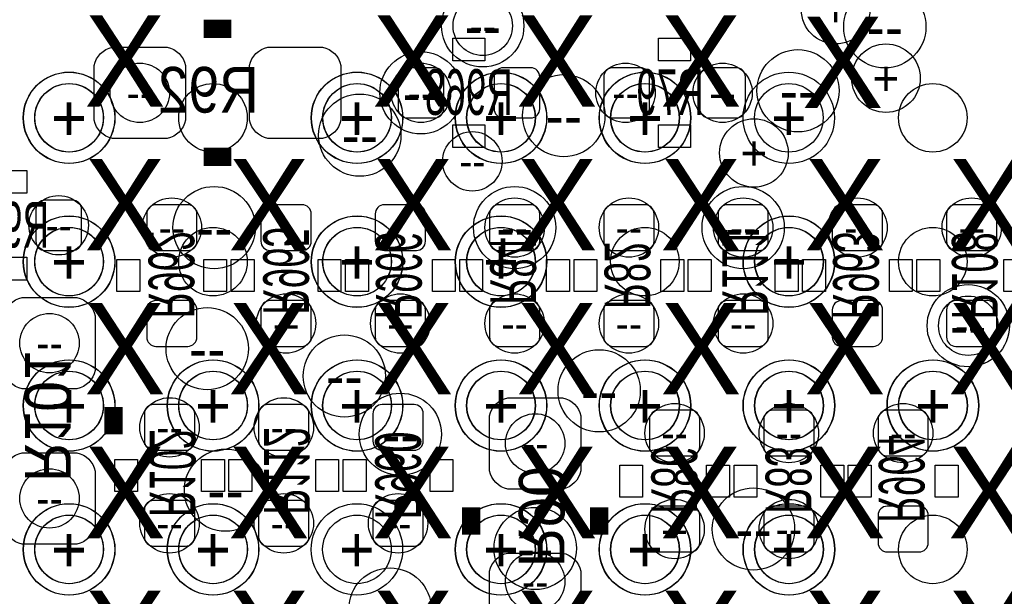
# Model space of a CAD drawing. Extents: x -22 to 398, y -34 to 263.
# Tile 22 of 39: x 34.56 to 40.03, y 13.5 to 16.71. Entities that reach past the tile are written whole.
import ezdxf
from ezdxf.enums import TextEntityAlignment as Align

# ---------------------------------------------------------------- set-up
doc = ezdxf.new("R2010")
doc.units = 0
for name, color, linetype in [('ASSY_BOT', 17, 'CONTINUOUS'), ('BOT', 16, 'CONTINUOUS'), ('DRILL', 12, 'CONTINUOUS'), ('SILK_BOT', 13, 'CONTINUOUS'), ('TOP', 15, 'CONTINUOUS')]:
    doc.layers.add(name, color=color, linetype=linetype)

# ---------------------------------------------------------------- blocks, each defined once
blk = doc.blocks.new('FIGURE_CIRCLE')
blk.add_circle((0, 0), 0.5)

msp = doc.modelspace()

# ---------------------------------------------------------------- linework, layer by layer
at = {"layer": 'BOT'}
for points in [[(35.071304, 16.55572), (35.376104, 16.55572, -0.294587), (35.477704, 16.45412), (35.477704, 16.14932, -0.294587), (35.376104, 16.04772), (35.071304, 16.04772, -0.294587), (34.969704, 16.14932), (34.969704, 16.45412, -0.294587)], [(35.934904, 16.55572), (36.239704, 16.55572, -0.294587), (36.341304, 16.45412), (36.341304, 16.14932, -0.294587), (36.239704, 16.04772), (35.934904, 16.04772, -0.294587), (35.833304, 16.14932), (35.833304, 16.45412, -0.294587)], [(36.912804, 16.39062, 0.414214), (36.862004, 16.44142), (36.709604, 16.44142, 0.414214), (36.658804, 16.39062), (36.658804, 16.21282, 0.414214), (36.709604, 16.16202), (36.862004, 16.16202, 0.414214), (36.912804, 16.21282)], [(37.192204, 16.21282, 0.414214), (37.243004, 16.16202), (37.395404, 16.16202, 0.414214), (37.446204, 16.21282), (37.446204, 16.39062, 0.414214), (37.395404, 16.44142), (37.243004, 16.44142, 0.414214), (37.192204, 16.39062)], [(38.055804, 16.39062, 0.414214), (38.005004, 16.44142), (37.852604, 16.44142, 0.414214), (37.801804, 16.39062), (37.801804, 16.21282, 0.414214), (37.852604, 16.16202), (38.005004, 16.16202, 0.414214), (38.055804, 16.21282)], [(38.335204, 16.21282, 0.414214), (38.386004, 16.16202), (38.538404, 16.16202, 0.414214), (38.589204, 16.21282), (38.589204, 16.39062, 0.414214), (38.538404, 16.44142), (38.386004, 16.44142, 0.414214), (38.335204, 16.39062)], [(34.645854, 15.47622, 0.414214), (34.696654, 15.42542), (34.849054, 15.42542, 0.414214), (34.899854, 15.47622), (34.899854, 15.65402, 0.414214), (34.849054, 15.70482), (34.696654, 15.70482, 0.414214), (34.645854, 15.65402)], [(35.490404, 15.42542, 0.414214), (35.541204, 15.47622), (35.541204, 15.62862, 0.414214), (35.490404, 15.67942), (35.312604, 15.67942, 0.414214), (35.261804, 15.62862), (35.261804, 15.47622, 0.414214), (35.312604, 15.42542)], [(36.125404, 15.42542, 0.414214), (36.176204, 15.47622), (36.176204, 15.62862, 0.414214), (36.125404, 15.67942), (35.947604, 15.67942, 0.414214), (35.896804, 15.62862), (35.896804, 15.47622, 0.414214), (35.947604, 15.42542)], [(36.760404, 15.42542, 0.414214), (36.811204, 15.47622), (36.811204, 15.62862, 0.414214), (36.760404, 15.67942), (36.582604, 15.67942, 0.414214), (36.531804, 15.62862), (36.531804, 15.47622, 0.414214), (36.582604, 15.42542)], [(37.395404, 15.42542, 0.414214), (37.446204, 15.47622), (37.446204, 15.62862, 0.414214), (37.395404, 15.67942), (37.217604, 15.67942, 0.414214), (37.166804, 15.62862), (37.166804, 15.47622, 0.414214), (37.217604, 15.42542)], [(38.030404, 15.42542, 0.414214), (38.081204, 15.47622), (38.081204, 15.62862, 0.414214), (38.030404, 15.67942), (37.852604, 15.67942, 0.414214), (37.801804, 15.62862), (37.801804, 15.47622, 0.414214), (37.852604, 15.42542)], [(38.665404, 15.42542, 0.414214), (38.716204, 15.47622), (38.716204, 15.62862, 0.414214), (38.665404, 15.67942), (38.487604, 15.67942, 0.414214), (38.436804, 15.62862), (38.436804, 15.47622, 0.414214), (38.487604, 15.42542)], [(39.300404, 15.42542, 0.414214), (39.351204, 15.47622), (39.351204, 15.62862, 0.414214), (39.300404, 15.67942), (39.122604, 15.67942, 0.414214), (39.071804, 15.62862), (39.071804, 15.47622, 0.414214), (39.122604, 15.42542)], [(39.935404, 15.42542, 0.414214), (39.986204, 15.47622), (39.986204, 15.62862, 0.414214), (39.935404, 15.67942), (39.757604, 15.67942, 0.414214), (39.706804, 15.62862), (39.706804, 15.47622, 0.414214), (39.757604, 15.42542)], [(34.4678, 14.7574), (34.4678, 15.0622, -0.294587), (34.5694, 15.1638), (34.8742, 15.1638, -0.294587), (34.9758, 15.0622), (34.9758, 14.7574, -0.294587), (34.8742, 14.6558), (34.5694, 14.6558, -0.294587)], [(35.312604, 15.14602, 0.414214), (35.261804, 15.09522), (35.261804, 14.94282, 0.414214), (35.312604, 14.89202), (35.490404, 14.89202, 0.414214), (35.541204, 14.94282), (35.541204, 15.09522, 0.414214), (35.490404, 15.14602)], [(35.947604, 15.14602, 0.414214), (35.896804, 15.09522), (35.896804, 14.94282, 0.414214), (35.947604, 14.89202), (36.125404, 14.89202, 0.414214), (36.176204, 14.94282), (36.176204, 15.09522, 0.414214), (36.125404, 15.14602)], [(36.582604, 15.14602, 0.414214), (36.531804, 15.09522), (36.531804, 14.94282, 0.414214), (36.582604, 14.89202), (36.760404, 14.89202, 0.414214), (36.811204, 14.94282), (36.811204, 15.09522, 0.414214), (36.760404, 15.14602)], [(37.217604, 15.14602, 0.414214), (37.166804, 15.09522), (37.166804, 14.94282, 0.414214), (37.217604, 14.89202), (37.395404, 14.89202, 0.414214), (37.446204, 14.94282), (37.446204, 15.09522, 0.414214), (37.395404, 15.14602)], [(37.852604, 15.14602, 0.414214), (37.801804, 15.09522), (37.801804, 14.94282, 0.414214), (37.852604, 14.89202), (38.030404, 14.89202, 0.414214), (38.081204, 14.94282), (38.081204, 15.09522, 0.414214), (38.030404, 15.14602)], [(38.487604, 15.14602, 0.414214), (38.436804, 15.09522), (38.436804, 14.94282, 0.414214), (38.487604, 14.89202), (38.665404, 14.89202, 0.414214), (38.716204, 14.94282), (38.716204, 15.09522, 0.414214), (38.665404, 15.14602)], [(39.122604, 15.14602, 0.414214), (39.071804, 15.09522), (39.071804, 14.94282, 0.414214), (39.122604, 14.89202), (39.300404, 14.89202, 0.414214), (39.351204, 14.94282), (39.351204, 15.09522, 0.414214), (39.300404, 15.14602)], [(39.757604, 15.14602, 0.414214), (39.706804, 15.09522), (39.706804, 14.94282, 0.414214), (39.757604, 14.89202), (39.935404, 14.89202, 0.414214), (39.986204, 14.94282), (39.986204, 15.09522, 0.414214), (39.935404, 15.14602)], [(35.477704, 14.31417, 0.414214), (35.528504, 14.36497), (35.528504, 14.51737, 0.414214), (35.477704, 14.56817), (35.299904, 14.56817, 0.414214), (35.249104, 14.51737), (35.249104, 14.36497, 0.414214), (35.299904, 14.31417)], [(36.112704, 14.31417, 0.414214), (36.163504, 14.36497), (36.163504, 14.51737, 0.414214), (36.112704, 14.56817), (35.934904, 14.56817, 0.414214), (35.884104, 14.51737), (35.884104, 14.36497, 0.414214), (35.934904, 14.31417)], [(36.747704, 14.31417, 0.414214), (36.798504, 14.36497), (36.798504, 14.51737, 0.414214), (36.747704, 14.56817), (36.569904, 14.56817, 0.414214), (36.519104, 14.51737), (36.519104, 14.36497, 0.414214), (36.569904, 14.31417)], [(37.674804, 14.50467), (37.674804, 14.19987, -0.294587), (37.573204, 14.09827), (37.268404, 14.09827, -0.294587), (37.166804, 14.19987), (37.166804, 14.50467, -0.294587), (37.268404, 14.60627), (37.573204, 14.60627, -0.294587)], [(38.284404, 14.28242, 0.414214), (38.335204, 14.33322), (38.335204, 14.48562, 0.414214), (38.284404, 14.53642), (38.106604, 14.53642, 0.414214), (38.055804, 14.48562), (38.055804, 14.33322, 0.414214), (38.106604, 14.28242)], [(38.919404, 14.28242, 0.414214), (38.970204, 14.33322), (38.970204, 14.48562, 0.414214), (38.919404, 14.53642), (38.741604, 14.53642, 0.414214), (38.690804, 14.48562), (38.690804, 14.33322, 0.414214), (38.741604, 14.28242)], [(39.554404, 14.28242, 0.414214), (39.605204, 14.33322), (39.605204, 14.48562, 0.414214), (39.554404, 14.53642), (39.376604, 14.53642, 0.414214), (39.325804, 14.48562), (39.325804, 14.33322, 0.414214), (39.376604, 14.28242)], [(34.4678, 13.8938), (34.4678, 14.1986, -0.294587), (34.5694, 14.3002), (34.8742, 14.3002, -0.294587), (34.9758, 14.1986), (34.9758, 13.8938, -0.294587), (34.8742, 13.7922), (34.5694, 13.7922, -0.294587)], [(35.299904, 14.03477, 0.414214), (35.249104, 13.98397), (35.249104, 13.83157, 0.414214), (35.299904, 13.78077), (35.477704, 13.78077, 0.414214), (35.528504, 13.83157), (35.528504, 13.98397, 0.414214), (35.477704, 14.03477)], [(35.934904, 14.03477, 0.414214), (35.884104, 13.98397), (35.884104, 13.83157, 0.414214), (35.934904, 13.78077), (36.112704, 13.78077, 0.414214), (36.163504, 13.83157), (36.163504, 13.98397, 0.414214), (36.112704, 14.03477)], [(36.569904, 14.03477, 0.414214), (36.519104, 13.98397), (36.519104, 13.83157, 0.414214), (36.569904, 13.78077), (36.747704, 13.78077, 0.414214), (36.798504, 13.83157), (36.798504, 13.98397, 0.414214), (36.747704, 14.03477)], [(38.106604, 14.00302, 0.414214), (38.055804, 13.95222), (38.055804, 13.79982, 0.414214), (38.106604, 13.74902), (38.284404, 13.74902, 0.414214), (38.335204, 13.79982), (38.335204, 13.95222, 0.414214), (38.284404, 14.00302)], [(38.741604, 14.00302, 0.414214), (38.690804, 13.95222), (38.690804, 13.79982, 0.414214), (38.741604, 13.74902), (38.919404, 13.74902, 0.414214), (38.970204, 13.79982), (38.970204, 13.95222, 0.414214), (38.919404, 14.00302)], [(39.376604, 14.00302, 0.414214), (39.325804, 13.95222), (39.325804, 13.79982, 0.414214), (39.376604, 13.74902), (39.554404, 13.74902, 0.414214), (39.605204, 13.79982), (39.605204, 13.95222, 0.414214), (39.554404, 14.00302)], [(37.674804, 13.64107), (37.674804, 13.33627, -0.294587), (37.573204, 13.23467), (37.268404, 13.23467, -0.294587), (37.166804, 13.33627), (37.166804, 13.64107, -0.294587), (37.268404, 13.74267), (37.573204, 13.74267, -0.294587)]]:
    msp.add_lwpolyline(points, format="xyb", close=True, dxfattribs=at)
at = {"layer": 'SILK_BOT', "const_width": 0.1016}
for points in [[(35.579304, 16.65732), (35.731704, 16.65732)], [(35.579304, 15.94612), (35.731704, 15.94612)], [(35.0774, 14.4018), (35.0774, 14.5542)], [(37.065204, 13.99667), (37.065204, 13.84427)], [(37.776404, 13.99667), (37.776404, 13.84427)]]:
    msp.add_lwpolyline(points, dxfattribs=at)
at = {"layer": 'SILK_BOT'}
for points in [[(36.963604, 16.47952), (36.963604, 16.60652), (37.141404, 16.60652), (37.141404, 16.47952)], [(38.284404, 16.60652), (38.284404, 16.47952), (38.106604, 16.47952), (38.106604, 16.60652)], [(36.963604, 15.99692), (36.963604, 16.12392), (37.141404, 16.12392), (37.141404, 15.99692)], [(38.284404, 16.12392), (38.284404, 15.99692), (38.106604, 15.99692), (38.106604, 16.12392)], [(34.595054, 15.86992), (34.595054, 15.74292), (34.417254, 15.74292), (34.417254, 15.86992)], [(34.595054, 15.38732), (34.595054, 15.26032), (34.417254, 15.26032), (34.417254, 15.38732)], [(35.223704, 15.19682), (35.096704, 15.19682), (35.096704, 15.37462), (35.223704, 15.37462)], [(35.706304, 15.19682), (35.579304, 15.19682), (35.579304, 15.37462), (35.706304, 15.37462)], [(35.731704, 15.37462), (35.858704, 15.37462), (35.858704, 15.19682), (35.731704, 15.19682)], [(36.214304, 15.37462), (36.341304, 15.37462), (36.341304, 15.19682), (36.214304, 15.19682)], [(36.366704, 15.37462), (36.493704, 15.37462), (36.493704, 15.19682), (36.366704, 15.19682)], [(36.849304, 15.37462), (36.976304, 15.37462), (36.976304, 15.19682), (36.849304, 15.19682)], [(37.128704, 15.19682), (37.001704, 15.19682), (37.001704, 15.37462), (37.128704, 15.37462)], [(37.611304, 15.19682), (37.484304, 15.19682), (37.484304, 15.37462), (37.611304, 15.37462)], [(37.763704, 15.19682), (37.636704, 15.19682), (37.636704, 15.37462), (37.763704, 15.37462)], [(38.246304, 15.19682), (38.119304, 15.19682), (38.119304, 15.37462), (38.246304, 15.37462)], [(38.398704, 15.19682), (38.271704, 15.19682), (38.271704, 15.37462), (38.398704, 15.37462)], [(38.881304, 15.19682), (38.754304, 15.19682), (38.754304, 15.37462), (38.881304, 15.37462)], [(39.033704, 15.19682), (38.906704, 15.19682), (38.906704, 15.37462), (39.033704, 15.37462)], [(39.516304, 15.19682), (39.389304, 15.19682), (39.389304, 15.37462), (39.516304, 15.37462)], [(39.541704, 15.37462), (39.668704, 15.37462), (39.668704, 15.19682), (39.541704, 15.19682)], [(40.024304, 15.37462), (40.151304, 15.37462), (40.151304, 15.19682), (40.024304, 15.19682)], [(35.084004, 14.26337), (35.211004, 14.26337), (35.211004, 14.08557), (35.084004, 14.08557)], [(35.566604, 14.26337), (35.693604, 14.26337), (35.693604, 14.08557), (35.566604, 14.08557)], [(35.846004, 14.08557), (35.719004, 14.08557), (35.719004, 14.26337), (35.846004, 14.26337)], [(36.328604, 14.08557), (36.201604, 14.08557), (36.201604, 14.26337), (36.328604, 14.26337)], [(36.354004, 14.26337), (36.481004, 14.26337), (36.481004, 14.08557), (36.354004, 14.08557)], [(36.836604, 14.26337), (36.963604, 14.26337), (36.963604, 14.08557), (36.836604, 14.08557)], [(38.017704, 14.05382), (37.890704, 14.05382), (37.890704, 14.23162), (38.017704, 14.23162)], [(38.500304, 14.05382), (38.373304, 14.05382), (38.373304, 14.23162), (38.500304, 14.23162)], [(38.525704, 14.23162), (38.652704, 14.23162), (38.652704, 14.05382), (38.525704, 14.05382)], [(39.008304, 14.23162), (39.135304, 14.23162), (39.135304, 14.05382), (39.008304, 14.05382)], [(39.287704, 14.05382), (39.160704, 14.05382), (39.160704, 14.23162), (39.287704, 14.23162)], [(39.770304, 14.05382), (39.643304, 14.05382), (39.643304, 14.23162), (39.770304, 14.23162)]]:
    msp.add_lwpolyline(points, close=True, dxfattribs=at)
at = {"layer": 'TOP'}
for centre in [(34.830004, 16.162782), (35.630104, 16.162782), (36.430204, 16.162782), (37.23005, 16.162782), (38.03015, 16.162782), (38.829996, 16.162782), (39.630096, 16.162782), (34.830004, 15.362936), (35.630104, 15.362936), (36.430204, 15.362936), (37.23005, 15.362936), (38.03015, 15.362936), (38.829996, 15.362936), (39.630096, 15.362936), (34.830004, 14.562836), (35.630104, 14.562836), (36.430204, 14.562836), (37.23005, 14.562836), (38.03015, 14.562836), (38.829996, 14.562836), (39.630096, 14.562836), (34.830004, 13.762736), (35.630104, 13.762736), (36.430204, 13.762736), (37.23005, 13.762736), (38.03015, 13.762736), (38.829996, 13.762736), (39.630096, 13.762736)]:
    msp.add_circle(centre, 0.1905, dxfattribs=at)

# ---------------------------------------------------------------- block references
at = {"layer": 'DRILL'}
for p, xscale, yscale in [((39.0906, 16.764), 0.381, 0.381), ((37.129212, 16.674338), 0.4572, 0.4572), ((39.36365, 16.66875), 0.4572, 0.4572), ((37.129212, 16.674338), 0.3302, 0.3302), ((36.785804, 16.30172), 0.4572, 0.4572), ((38.88105, 16.31315), 0.4572, 0.4572), ((39.37, 16.383), 0.381, 0.381), ((34.830004, 16.162528), 0.508, 0.508), ((34.831274, 16.163036), 0.508, 0.508), ((35.223704, 16.30172), 0.3302, 0.3302), ((36.42995, 16.162528), 0.508, 0.508), ((36.431474, 16.163036), 0.508, 0.508), ((36.785804, 16.30172), 0.3302, 0.3302), ((37.23005, 16.162528), 0.508, 0.508), ((37.231574, 16.163036), 0.508, 0.508), ((37.922454, 16.30172), 0.3302, 0.3302), ((38.03015, 16.162528), 0.508, 0.508), ((38.031674, 16.163036), 0.508, 0.508), ((38.462204, 16.30172), 0.3302, 0.3302), ((38.829996, 16.162528), 0.508, 0.508), ((37.579554, 16.17472), 0.4572, 0.4572), ((34.831274, 16.163036), 0.381, 0.381), ((36.431474, 16.163036), 0.381, 0.381), ((37.231574, 16.163036), 0.381, 0.381), ((38.031674, 16.163036), 0.381, 0.381), ((36.445952, 16.066516), 0.4572, 0.4572), ((38.636194, 15.967456), 0.381, 0.381), ((37.071554, 15.92072), 0.3302, 0.3302), ((35.636454, 15.55242), 0.4572, 0.4572), ((37.306504, 15.55242), 0.4572, 0.4572), ((38.576504, 15.55242), 0.4572, 0.4572), ((34.772854, 15.56512), 0.3302, 0.3302), ((35.401504, 15.55242), 0.3302, 0.3302), ((37.306504, 15.55242), 0.3302, 0.3302), ((37.941504, 15.55242), 0.3302, 0.3302), ((38.576504, 15.55242), 0.3302, 0.3302), ((39.211504, 15.55242), 0.3302, 0.3302), ((39.846504, 15.55242), 0.3302, 0.3302), ((34.830004, 15.362682), 0.508, 0.508), ((34.831274, 15.362936), 0.508, 0.508), ((36.42995, 15.362682), 0.508, 0.508), ((36.431474, 15.362936), 0.508, 0.508), ((37.23005, 15.362682), 0.508, 0.508), ((37.231574, 15.362936), 0.508, 0.508), ((38.829996, 15.362682), 0.508, 0.508), ((38.831774, 15.362936), 0.508, 0.508), ((34.831274, 15.362936), 0.381, 0.381), ((36.431474, 15.362936), 0.381, 0.381), ((37.231574, 15.362936), 0.381, 0.381), ((38.831774, 15.362936), 0.381, 0.381), ((39.827454, 15.006574), 0.4572, 0.4572), ((36.036504, 15.01902), 0.3302, 0.3302), ((36.671504, 15.01902), 0.3302, 0.3302), ((37.306504, 15.01902), 0.3302, 0.3302), ((37.941504, 15.01902), 0.3302, 0.3302), ((38.576504, 15.01902), 0.3302, 0.3302), ((39.827454, 15.006574), 0.3302, 0.3302), ((35.598354, 14.87932), 0.4572, 0.4572), ((34.7218, 14.9098), 0.3302, 0.3302), ((36.360354, 14.72692), 0.4572, 0.4572), ((37.776404, 14.64437), 0.4572, 0.4572), ((34.830004, 14.562582), 0.508, 0.508), ((34.831274, 14.562836), 0.508, 0.508), ((35.630104, 14.562582), 0.508, 0.508), ((35.631374, 14.562836), 0.508, 0.508), ((36.42995, 14.562582), 0.508, 0.508), ((36.431474, 14.562836), 0.508, 0.508), ((37.23005, 14.562582), 0.508, 0.508), ((37.231574, 14.562836), 0.508, 0.508), ((38.03015, 14.562582), 0.508, 0.508), ((38.031674, 14.562836), 0.508, 0.508), ((38.829996, 14.562582), 0.508, 0.508), ((38.831774, 14.562836), 0.508, 0.508), ((39.629842, 14.562582), 0.508, 0.508), ((39.631874, 14.562836), 0.508, 0.508), ((34.831274, 14.562836), 0.381, 0.381), ((35.631374, 14.562836), 0.381, 0.381), ((36.431474, 14.562836), 0.381, 0.381), ((37.231574, 14.562836), 0.381, 0.381), ((38.031674, 14.562836), 0.381, 0.381), ((38.831774, 14.562836), 0.381, 0.381), ((39.631874, 14.562836), 0.381, 0.381), ((36.671504, 14.40307), 0.4572, 0.4572), ((35.388804, 14.44117), 0.3302, 0.3302), ((36.023804, 14.44117), 0.3302, 0.3302), ((38.195504, 14.40942), 0.3302, 0.3302), ((38.830504, 14.40942), 0.3302, 0.3302), ((39.465504, 14.40942), 0.3302, 0.3302), ((37.420804, 14.35227), 0.3302, 0.3302), ((35.699954, 14.09192), 0.4572, 0.4572), ((34.7218, 14.0462), 0.3302, 0.3302), ((35.388804, 13.90777), 0.3302, 0.3302), ((36.023804, 13.90777), 0.3302, 0.3302), ((36.658804, 13.90777), 0.3302, 0.3302), ((38.633654, 13.87602), 0.4572, 0.4572), ((34.830004, 13.762736), 0.508, 0.508), ((34.831274, 13.762736), 0.508, 0.508), ((35.630104, 13.762736), 0.508, 0.508), ((35.631374, 13.762736), 0.508, 0.508), ((36.430204, 13.762736), 0.508, 0.508), ((37.23005, 13.762736), 0.508, 0.508), ((37.231574, 13.762736), 0.508, 0.508), ((38.03015, 13.762736), 0.508, 0.508), ((38.031674, 13.762736), 0.508, 0.508), ((38.195504, 13.87602), 0.3302, 0.3302), ((38.829996, 13.762736), 0.508, 0.508), ((38.831774, 13.762736), 0.508, 0.508), ((38.830504, 13.87602), 0.3302, 0.3302), ((34.831274, 13.762736), 0.381, 0.381), ((35.631374, 13.762736), 0.381, 0.381), ((36.430204, 13.762736), 0.381, 0.381), ((37.231574, 13.762736), 0.381, 0.381), ((37.420804, 13.76807), 0.4572, 0.4572), ((38.031674, 13.762736), 0.381, 0.381), ((38.831774, 13.762736), 0.381, 0.381), ((37.420804, 13.58392), 0.3302, 0.3302), ((36.614354, 13.43152), 0.4572, 0.4572)]:
    msp.add_blockref('FIGURE_CIRCLE', p, dxfattribs=dict(at, xscale=xscale, yscale=yscale))

# ---------------------------------------------------------------- texts
at = {"layer": 'ASSY_BOT', "text_generation_flag": 2}
for s, width, p in [('R92', 0.9, (35.604704, 16.191738)), ('R968', 0.6, (37.052504, 16.179038)), ('R79', 0.6, (38.170104, 16.178784)), ('R961', 0.6, (34.47542, 15.441422))]:
    msp.add_text(s, height=0.254, dxfattribs=dict(at, width=width)).set_placement(p, align=Align.CENTER)
for s, width, p in [('R965', 0.6, (35.909504, 15.31112)), ('R962', 0.6, (35.272218, 15.2908)), ('R966', 0.6, (36.536122, 15.28572)), ('R84', 0.6, (37.171122, 15.31112)), ('R111', 0.6, (38.459918, 15.305278)), ('R963', 0.6, (39.076122, 15.28572)), ('R108', 0.6, (39.736522, 15.28572)), ('R82', 0.6, (37.806122, 15.28572)), ('R101', 0.9, (34.586164, 14.5034)), ('R102', 0.6, (35.278822, 14.18717)), ('R112', 0.6, (35.913822, 14.19987)), ('R960', 0.6, (36.531804, 14.17447)), ('R964', 0.6, (39.330122, 14.15542)), ('R86', 0.6, (38.066218, 14.1478)), ('R83', 0.6, (38.701218, 14.1478)), ('R90', 0.9, (37.329618, 13.9446))]:
    msp.add_text(s, height=0.254, rotation=270, dxfattribs=dict(at, width=width)).set_placement(p, align=Align.CENTER)
at = {"layer": 'DRILL'}
for s, height, p in [('+', 0.1905, (39.0906, 16.764)), ('X', 0.508, (35.141154, 16.47952)), ('X', 0.508, (36.741354, 16.47952)), ('X', 0.508, (37.541454, 16.47952)), ('X', 0.508, (38.341554, 16.47952)), ('X', 0.508, (39.129462, 16.471138)), ('--', 0.2286, (37.129212, 16.674338)), ('--', 0.1651, (37.129212, 16.674338)), ('--', 0.2286, (39.36365, 16.66875)), ('+', 0.1905, (39.37, 16.383)), ('+', 0.254, (34.830004, 16.162528)), ('+', 0.254, (34.831274, 16.163036)), ('--', 0.1651, (35.223704, 16.30172)), ('+', 0.254, (36.42995, 16.162528)), ('+', 0.254, (36.431474, 16.163036)), ('--', 0.2286, (36.785804, 16.30172)), ('--', 0.1651, (36.785804, 16.30172)), ('+', 0.254, (37.23005, 16.162528)), ('+', 0.254, (37.231574, 16.163036)), ('--', 0.1651, (37.922454, 16.30172)), ('+', 0.254, (38.03015, 16.162528)), ('+', 0.254, (38.031674, 16.163036)), ('--', 0.1651, (38.462204, 16.30172)), ('+', 0.254, (38.829996, 16.162528)), ('--', 0.2286, (38.88105, 16.31315)), ('+', 0.1905, (34.831274, 16.163036)), ('+', 0.1905, (36.431474, 16.163036)), ('+', 0.1905, (37.231574, 16.163036)), ('+', 0.1905, (38.031674, 16.163036)), ('--', 0.2286, (37.579554, 16.17472)), ('--', 0.2286, (36.445952, 16.066516)), ('+', 0.1905, (38.636194, 15.967456)), ('X', 0.508, (35.141154, 15.67942)), ('X', 0.508, (35.941254, 15.67942)), ('X', 0.508, (36.741354, 15.67942)), ('X', 0.508, (37.541454, 15.67942)), ('X', 0.508, (38.341554, 15.67942)), ('X', 0.508, (39.141654, 15.67942)), ('X', 0.508, (39.941754, 15.67942)), ('--', 0.1651, (37.071554, 15.92072)), ('--', 0.1651, (34.772854, 15.56512)), ('--', 0.1651, (35.401504, 15.55242)), ('--', 0.1651, (37.306504, 15.55242)), ('--', 0.1651, (37.941504, 15.55242)), ('--', 0.1651, (38.576504, 15.55242)), ('--', 0.1651, (39.211504, 15.55242)), ('--', 0.1651, (39.846504, 15.55242)), ('--', 0.2286, (35.636454, 15.55242)), ('--', 0.2286, (37.306504, 15.55242)), ('--', 0.2286, (38.576504, 15.55242)), ('+', 0.254, (34.830004, 15.362682)), ('+', 0.254, (34.831274, 15.362936)), ('+', 0.254, (36.42995, 15.362682)), ('+', 0.254, (36.431474, 15.362936)), ('+', 0.254, (37.23005, 15.362682)), ('+', 0.254, (37.231574, 15.362936)), ('+', 0.254, (38.829996, 15.362682)), ('+', 0.254, (38.831774, 15.362936)), ('+', 0.1905, (34.831274, 15.362936)), ('+', 0.1905, (36.431474, 15.362936)), ('+', 0.1905, (37.231574, 15.362936)), ('+', 0.1905, (38.831774, 15.362936)), ('X', 0.508, (35.141154, 14.87932)), ('X', 0.508, (35.941254, 14.87932)), ('X', 0.508, (36.741354, 14.87932)), ('X', 0.508, (37.541454, 14.87932)), ('X', 0.508, (38.341554, 14.87932)), ('X', 0.508, (39.141654, 14.87932)), ('X', 0.508, (39.941754, 14.87932)), ('--', 0.1651, (36.036504, 15.01902)), ('--', 0.1651, (36.671504, 15.01902)), ('--', 0.1651, (37.306504, 15.01902)), ('--', 0.1651, (37.941504, 15.01902)), ('--', 0.1651, (38.576504, 15.01902)), ('--', 0.1651, (39.827454, 15.006574)), ('--', 0.2286, (39.827454, 15.006574)), ('--', 0.1651, (34.7218, 14.9098)), ('--', 0.2286, (35.598354, 14.87932)), ('--', 0.2286, (36.360354, 14.72692)), ('+', 0.254, (34.830004, 14.562582)), ('+', 0.254, (34.831274, 14.562836)), ('+', 0.1905, (34.831274, 14.562836)), ('+', 0.254, (35.630104, 14.562582)), ('+', 0.254, (35.631374, 14.562836)), ('+', 0.1905, (35.631374, 14.562836)), ('+', 0.254, (36.42995, 14.562582)), ('+', 0.254, (36.431474, 14.562836)), ('+', 0.1905, (36.431474, 14.562836)), ('+', 0.254, (37.23005, 14.562582)), ('+', 0.254, (37.231574, 14.562836)), ('+', 0.1905, (37.231574, 14.562836)), ('--', 0.2286, (37.776404, 14.64437)), ('+', 0.254, (38.03015, 14.562582)), ('+', 0.254, (38.031674, 14.562836)), ('+', 0.1905, (38.031674, 14.562836)), ('+', 0.254, (38.829996, 14.562582)), ('+', 0.254, (38.831774, 14.562836)), ('+', 0.1905, (38.831774, 14.562836)), ('+', 0.254, (39.629842, 14.562582)), ('+', 0.254, (39.631874, 14.562836)), ('+', 0.1905, (39.631874, 14.562836)), ('--', 0.1651, (35.388804, 14.44117)), ('--', 0.1651, (36.023804, 14.44117)), ('--', 0.1651, (38.195504, 14.40942)), ('--', 0.1651, (38.830504, 14.40942)), ('--', 0.1651, (39.465504, 14.40942)), ('--', 0.2286, (36.671504, 14.40307)), ('--', 0.1651, (37.420804, 14.35227)), ('X', 0.508, (35.141154, 14.07922)), ('X', 0.508, (35.941254, 14.07922)), ('X', 0.508, (36.741354, 14.07922)), ('X', 0.508, (37.541454, 14.07922)), ('X', 0.508, (38.341554, 14.07922)), ('X', 0.508, (39.141654, 14.07922)), ('X', 0.508, (39.941754, 14.07922)), ('--', 0.2286, (35.699954, 14.09192)), ('--', 0.1651, (34.7218, 14.0462)), ('+', 0.254, (34.830004, 13.762736)), ('+', 0.254, (34.831274, 13.762736)), ('--', 0.1651, (35.388804, 13.90777)), ('+', 0.254, (35.630104, 13.762736)), ('+', 0.254, (35.631374, 13.762736)), ('--', 0.1651, (36.023804, 13.90777)), ('+', 0.254, (36.430204, 13.762736)), ('--', 0.1651, (36.658804, 13.90777)), ('+', 0.254, (37.23005, 13.762736)), ('+', 0.254, (37.231574, 13.762736)), ('+', 0.254, (38.03015, 13.762736)), ('+', 0.254, (38.031674, 13.762736)), ('--', 0.1651, (38.195504, 13.87602)), ('--', 0.2286, (38.633654, 13.87602)), ('+', 0.254, (38.829996, 13.762736)), ('+', 0.254, (38.831774, 13.762736)), ('--', 0.1651, (38.830504, 13.87602)), ('+', 0.1905, (34.831274, 13.762736)), ('+', 0.1905, (35.631374, 13.762736)), ('+', 0.1905, (36.430204, 13.762736)), ('+', 0.1905, (37.231574, 13.762736)), ('+', 0.1905, (38.031674, 13.762736)), ('+', 0.1905, (38.831774, 13.762736)), ('--', 0.2286, (37.420804, 13.76807)), ('--', 0.1651, (37.420804, 13.58392)), ('X', 0.508, (35.141154, 13.27912)), ('X', 0.508, (35.941254, 13.27912)), ('X', 0.508, (36.741354, 13.27912)), ('X', 0.508, (37.541454, 13.27912)), ('X', 0.508, (38.341554, 13.27912)), ('X', 0.508, (39.141654, 13.27912)), ('X', 0.508, (39.941754, 13.27912))]:
    msp.add_text(s, height=height, dxfattribs=at).set_placement(p, align=Align.MIDDLE_CENTER)

doc.saveas('drawing.dxf')
